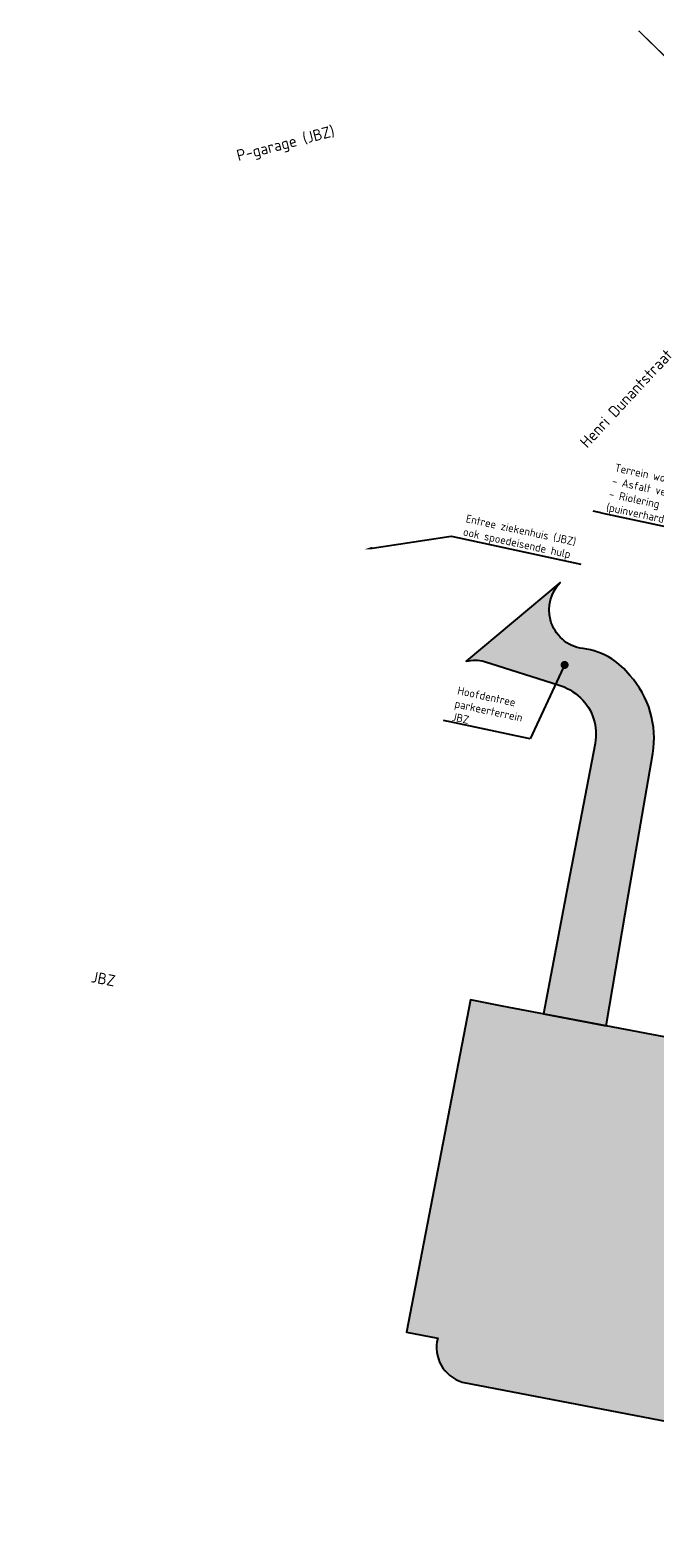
# Model space of a CAD drawing. Header units: metres. Extents: x 147439 to 147871, y 410251 to 410780.
# Tile 2 of 5: x 147439 to 147536, y 410524 to 410758. Entities that reach past the tile are written whole.
import ezdxf
from ezdxf import colors
from ezdxf.entities.mleader import LeaderData, LeaderLine
from ezdxf.math import Vec2, Vec3

# ---------------------------------------------------------------- set-up
doc = ezdxf.new("R2010")
doc.units = ezdxf.units.M
doc.layers.get('Defpoints').update_dxf_attribs({"color": 167})
doc.layers.add('B-WE-OG-BEBOUWING_STRAATNAAM-T35', color=50, linetype='Continuous', lineweight=35)
doc.layers.add('X-XX-AL-T25', color=7, linetype='Continuous', lineweight=25)
doc.layers.add('N-WE-VH-VERHARDING-AP_RIJBAAN-ASFALT', color=7, linetype='Continuous', true_color=0xededed)
doc.styles.add('NLCS-ISO-M500-T25', font='NLCS-ISO.TTF', dxfattribs={"height": 1.25})
doc.styles.add('NLCS-ISO-M500-T35', font='NLCS-ISO.TTF', dxfattribs={"height": 1.75})

# ---------------------------------------------------------------- blocks, each defined once
blk = doc.blocks.new('_Dot')
at = {"color": 0, "linetype": 'ByBlock', "lineweight": -2}
blk.add_line((-0.5, 0), (-1, 0), dxfattribs=at)
at = {"color": 0, "linetype": 'ByBlock', "const_width": 0.5}
blk.add_lwpolyline([(-0.25, 0, 1), (0.25, 0, 1)], format="xyb", close=True, dxfattribs=at)

msp = doc.modelspace()

# ---------------------------------------------------------------- hatches: boundary and pattern name
at = {"layer": 'N-WE-VH-VERHARDING-AP_RIJBAAN-ASFALT', "transparency": 33554559}
h = msp.add_hatch(color=256, dxfattribs=at)
edge = h.paths.add_edge_path()
edge.add_line((147518.602, 410605.768), (147528.33, 410603.913))
edge.add_line((147528.33, 410603.913), (147531.83, 410624.343))
edge.add_line((147531.83, 410624.343), (147535.574, 410646.196))
edge.add_arc((147521.3134097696, 410648.6032031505), 14.46233247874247, 350.4187310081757, 402.1420041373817)
edge.add_arc((147522.0372083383, 410650.166458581), 12.89434945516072, 39.14803952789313, 56.24425524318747)
edge.add_arc((147523.5330670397, 410652.1549243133), 10.41085715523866, 57.00804634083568, 83.31501348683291)
edge.add_arc((147525.4558100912, 410668.4064839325), 5.954065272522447, 194.4076313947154, 263.1435444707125, ccw=False)
edge.add_arc((147525.6535655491, 410668.4668930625), 6.160639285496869, 136.1605247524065, 194.4941611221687, ccw=False)
edge.add_line((147521.21, 410672.734), (147506.594, 410660.512))
edge.add_arc((147507.9819954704, 410655.4569167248), 5.242174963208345, 73.99925770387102, 105.3535677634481, ccw=False)
edge.add_line((147509.427, 410660.496), (147520.881, 410656.875))
edge.add_arc((147518.3876184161, 410648.6556406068), 8.589227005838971, 45.82537545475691, 73.12457760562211, ccw=False)
edge.add_arc((147519.0681824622, 410649.2522009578), 7.687453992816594, -11.131880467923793, 46.36500718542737, ccw=False)
edge.add_line((147526.611, 410647.768), (147522.456, 410625.979))
edge.add_line((147522.456, 410625.979), (147518.602, 410605.768))
h = msp.add_hatch(color=256, dxfattribs=at)
edge = h.paths.add_edge_path()
edge.add_line((147512.206, 410606.963), (147507.283, 410607.936))
edge.add_line((147507.283, 410607.936), (147497.334, 410556.38))
edge.add_line((147497.334, 410556.38), (147502.164, 410555.448))
edge.add_arc((147507.6350761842, 410554.0252860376), 5.653033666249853, 165.423486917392, 253.113485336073)
edge.add_line((147505.993, 410548.616), (147631.188, 410524.603))
edge.add_arc((147632.4117661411, 410529.5477622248), 5.093945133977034, 256.0993317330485, 344.8211545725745)
edge.add_line((147637.328, 410528.214), (147637.476, 410529.062))
edge.add_line((147637.476, 410529.062), (147642.292, 410528.189))
edge.add_line((147642.292, 410528.189), (147643.191, 410528.026))
edge.add_arc((147641.8941878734, 410536.6628887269), 8.733703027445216, 278.5390622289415, 310.8349395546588)
edge.add_line((147647.6050000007, 410530.0550000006), (147664.488, 410544.028))
edge.add_line((147664.488, 410544.028), (147680.629, 410556.437))
edge.add_line((147680.629, 410556.437), (147684.568, 410560.587))
edge.add_line((147684.568, 410560.587), (147679.405, 410565.644))
edge.add_line((147679.405, 410565.644), (147679.405, 410566.9240092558))
edge.add_line((147679.405, 410566.9240092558), (147681.106, 410569.577))
edge.add_line((147681.106, 410569.577), (147678.033, 410572.585))
edge.add_line((147678.033, 410572.585), (147679.00482786, 410573.5744762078))
edge.add_line((147679.00482786, 410573.5744762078), (147678.7507824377, 410573.8186841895))
edge.add_line((147678.7507824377, 410573.8186841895), (147664.6511008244, 410587.523927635))
edge.add_line((147664.6511008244, 410587.523927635), (147654.260173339, 410589.4952883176))
edge.add_line((147654.260173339, 410589.4952883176), (147652.535, 410580.402))
edge.add_line((147652.535, 410580.402), (147528.33, 410603.913))
edge.add_line((147528.33, 410603.913), (147512.206, 410606.963))

# ---------------------------------------------------------------- linework, layer by layer
at = {"color": 240, "true_color": 0xed1f24, "const_width": 0.2}
msp.add_lwpolyline([(147533.3955, 410758.372), (147550.5983882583, 410741.6369877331)], dxfattribs=at)
at = {"layer": 'Defpoints'}
for points in [[(147518.602, 410605.768), (147528.33, 410603.913), (147531.83, 410624.343), (147535.574, 410646.196, 0.2295967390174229), (147532.037, 410658.307, 0.07473498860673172), (147529.202, 410660.887, 0.1152926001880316), (147524.745, 410662.495, -0.3092453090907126), (147519.689, 410666.925, -0.2601712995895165), (147521.21, 410672.734), (147506.594, 410660.512, -0.1376689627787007), (147509.427, 410660.496), (147520.881, 410656.875, -0.1196818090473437), (147524.373, 410654.816, -0.256276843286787), (147526.611, 410647.768), (147522.456, 410625.979)], [(147512.206, 410606.963), (147507.283, 410607.936), (147497.334, 410556.38), (147502.164, 410555.448, 0.4024536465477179), (147505.993, 410548.616), (147631.188, 410524.603, 0.4076945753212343), (147637.328, 410528.214), (147637.476, 410529.062), (147642.292, 410528.189), (147643.191, 410528.026, 0.1418575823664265), (147647.6050000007, 410530.0550000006), (147664.488, 410544.028), (147680.629, 410556.437), (147684.568, 410560.587), (147679.405, 410565.644), (147679.405, 410566.9240092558), (147681.106, 410569.577), (147678.033, 410572.585), (147679.00482786, 410573.5744762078), (147678.7507824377, 410573.8186841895), (147664.6511008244, 410587.523927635), (147654.260173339, 410589.4952883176), (147652.535, 410580.402), (147528.33, 410603.913)]]:
    msp.add_lwpolyline(points, format="xyb", close=True, dxfattribs=at)

# ---------------------------------------------------------------- texts
at = {"layer": 'B-WE-OG-BEBOUWING_STRAATNAAM-T35', "char_height": 1.75, "attachment_point": 5, "style": 'NLCS-ISO-M500-T35', "bg_fill": 2}
for s, insert, rotation in [('P-garage (JBZ)', (147478.584, 410740.677), 14.536039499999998), ('JBZ', (147450.2139399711, 410611.2276858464), 349.149916)]:
    msp.add_mtext_dynamic_manual_height_columns(s, width=20.74230439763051, gutter_width=3.5, heights=[0], dxfattribs=dict(at, insert=insert, rotation=rotation))
at = {"layer": 'B-WE-OG-BEBOUWING_STRAATNAAM-T35', "insert": (147524.0976186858, 410694.6878151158), "char_height": 1.75, "attachment_point": 1, "rotation": 47.0941531, "style": 'NLCS-ISO-M500-T35', "bg_fill": 3, "box_fill_scale": 1.1, "bg_fill_color": 256, "bg_fill_transparency": 0}
msp.add_mtext_dynamic_manual_height_columns('Henri Dunantstraat', width=20.74230439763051, gutter_width=3.5, heights=[0], dxfattribs=at)

# ---------------------------------------------------------------- next in the draw order: leaders
at = {"layer": 'X-XX-AL-T25'}
ml = msp.add_multileader_mtext('Standard', dxfattribs=at)
ml.set_content('Entree ziekenhuis (JBZ)\\Pook spoedeisende hulp', color=256, style='NLCS-ISO-M500-T25')
ml.set_leader_properties(color=256, linetype='ByLayer', lineweight=-1)
ml.build(insert=Vec2(0, 0))
ml.multileader.update_dxf_attribs({"text_left_attachment_type": 5, "text_right_attachment_type": 5, "dogleg_length": 1.25, "arrow_head_size": 1.25})
ctx = ml.context
ctx.base_point, ctx.char_height, ctx.arrow_head_size, ctx.landing_gap_size, ctx.plane_origin, ctx.plane_x_axis, ctx.plane_y_axis = Vec3(147505.4806512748, 410679.6593963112), 1.25, 1.25, 0.45, Vec3(147498.4559456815, 410685.2747664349), Vec3(0.9777809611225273, -0.209629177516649), Vec3(0.209629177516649, 0.9777809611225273)
ctx.left_attachment, ctx.right_attachment = 5, 5
notes = []
notes.append((ctx, [(0, (1, 1, 0), (147504.2584250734, 410679.9214327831), (0.9777809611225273, -0.209629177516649), 1.25, [(0, [(147490.761929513, 410677.8820148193)], 0, [])])]))
ctx.mtext.insert, ctx.mtext.text_direction, ctx.mtext.rotation, ctx.mtext.flow_direction = Vec3(147506.7242312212, 410683.3132235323), Vec3(0.9777809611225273, -0.209629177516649), 6.071989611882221, 5
ctx.mtext.has_bg_fill, ctx.mtext.bg_color, ctx.mtext.bg_scale_factor, ctx.mtext.bg_transparency, ctx.mtext.use_window_bg_color = 1, -1027028792, 1.5, 0, 1
for ctx, leaders in notes:
    for number, flags, end, landing, length, lines in leaders:
        leader = LeaderData()
        leader.index, (leader.has_last_leader_line, leader.has_dogleg_vector, leader.attachment_direction) = number, flags
        leader.last_leader_point, leader.dogleg_vector, leader.dogleg_length = Vec3(end), Vec3(landing), length
        for number, points, colour, breaks in lines:
            line = LeaderLine()
            line.index, line.vertices, line.color, line.breaks = number, Vec3.list(points), colors.encode_raw_color(colour), breaks
            leader.lines.append(line)
        ctx.leaders.append(leader)

# ---------------------------------------------------------------- next in the draw order: leaders
ml = msp.add_multileader_mtext('Standard', dxfattribs=at)
ml.set_content('Terrein wordt bouwrijp opgeleverd:\\P- Asfalt verwijderd door WPZ;\\P- Riolering verlegd door WPZ.\\P(puinverharding blijft liggen)', color=256, style='NLCS-ISO-M500-T25')
ml.set_leader_properties(color=256, linetype='ByLayer', lineweight=-1)
ml.set_arrow_properties(name='DOT')
ml.build(insert=Vec2(0, 0))
ml.multileader.update_dxf_attribs({"text_left_attachment_type": 5, "text_right_attachment_type": 5, "dogleg_length": 1.25, "arrow_head_size": 1.25})
ctx = ml.context
ctx.base_point, ctx.char_height, ctx.arrow_head_size, ctx.landing_gap_size, ctx.plane_origin, ctx.plane_x_axis, ctx.plane_y_axis = Vec3(147527.7329604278, 410683.4887304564), 1.25, 1.25, 0.45, Vec3(147523.4962061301, 410687.0401017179), Vec3(0.9777809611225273, -0.209629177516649), Vec3(0.209629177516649, 0.9777809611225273)
ctx.left_attachment, ctx.right_attachment = 5, 5
notes = []
notes.append((ctx, [(1, (1, 1, 0), (147555.8686075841, 410677.4566508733), (-0.9777809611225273, 0.209629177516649), 1.25, [(0, [(147562.4831377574, 410667.7850738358)], 0, [])])]))
ctx.mtext.insert, ctx.mtext.text_direction, ctx.mtext.rotation, ctx.mtext.flow_direction = Vec3(147529.8499952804, 410691.2166450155), Vec3(0.9777809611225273, -0.209629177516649), 6.071989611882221, 5
ctx.mtext.has_bg_fill, ctx.mtext.bg_color, ctx.mtext.bg_scale_factor, ctx.mtext.bg_transparency, ctx.mtext.use_window_bg_color = 1, -1027028792, 1.5, 0, 1
for ctx, leaders in notes:
    for number, flags, end, landing, length, lines in leaders:
        leader = LeaderData()
        leader.index, (leader.has_last_leader_line, leader.has_dogleg_vector, leader.attachment_direction) = number, flags
        leader.last_leader_point, leader.dogleg_vector, leader.dogleg_length = Vec3(end), Vec3(landing), length
        for number, points, colour, breaks in lines:
            line = LeaderLine()
            line.index, line.vertices, line.color, line.breaks = number, Vec3.list(points), colors.encode_raw_color(colour), breaks
            leader.lines.append(line)
        ctx.leaders.append(leader)

# ---------------------------------------------------------------- next in the draw order: leaders
ml = msp.add_multileader_mtext('Standard', dxfattribs=at)
ml.set_content('Hoofdentree \\Pparkeerterrein \\PJBZ', color=256, style='NLCS-ISO-M500-T25')
ml.set_leader_properties(color=256, linetype='ByLayer', lineweight=-1)
ml.set_arrow_properties(name='DOT')
ml.build(insert=Vec2(0, 0))
ml.multileader.update_dxf_attribs({"text_left_attachment_type": 5, "text_right_attachment_type": 5, "dogleg_length": 1.25, "arrow_head_size": 1.25})
ctx = ml.context
ctx.base_point, ctx.char_height, ctx.arrow_head_size, ctx.landing_gap_size, ctx.plane_origin, ctx.plane_x_axis, ctx.plane_y_axis = Vec3(147503.7815723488, 410651.1860998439), 1.25, 1.25, 0.45, Vec3(147476.7735907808, 410653.8995425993), Vec3(0.9777809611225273, -0.209629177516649), Vec3(0.209629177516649, 0.9777809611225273)
ctx.left_attachment, ctx.right_attachment = 5, 5
notes = []
notes.append((ctx, [(1, (1, 1, 0), (147516.5171693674, 410648.4556798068), (-0.9777809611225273, 0.209629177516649), 1.25, [(0, [(147521.8853078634, 410659.9419102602)], 0, [])])]))
ctx.mtext.insert, ctx.mtext.text_direction, ctx.mtext.rotation, ctx.mtext.flow_direction = Vec3(147505.4094724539, 410656.6325254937), Vec3(0.9777809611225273, -0.209629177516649), 6.071989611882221, 5
ctx.mtext.has_bg_fill, ctx.mtext.bg_color, ctx.mtext.bg_scale_factor, ctx.mtext.bg_transparency, ctx.mtext.use_window_bg_color = 1, -1027028792, 1.5, 0, 1
for ctx, leaders in notes:
    for number, flags, end, landing, length, lines in leaders:
        leader = LeaderData()
        leader.index, (leader.has_last_leader_line, leader.has_dogleg_vector, leader.attachment_direction) = number, flags
        leader.last_leader_point, leader.dogleg_vector, leader.dogleg_length = Vec3(end), Vec3(landing), length
        for number, points, colour, breaks in lines:
            line = LeaderLine()
            line.index, line.vertices, line.color, line.breaks = number, Vec3.list(points), colors.encode_raw_color(colour), breaks
            leader.lines.append(line)
        ctx.leaders.append(leader)

doc.saveas('drawing.dxf')
